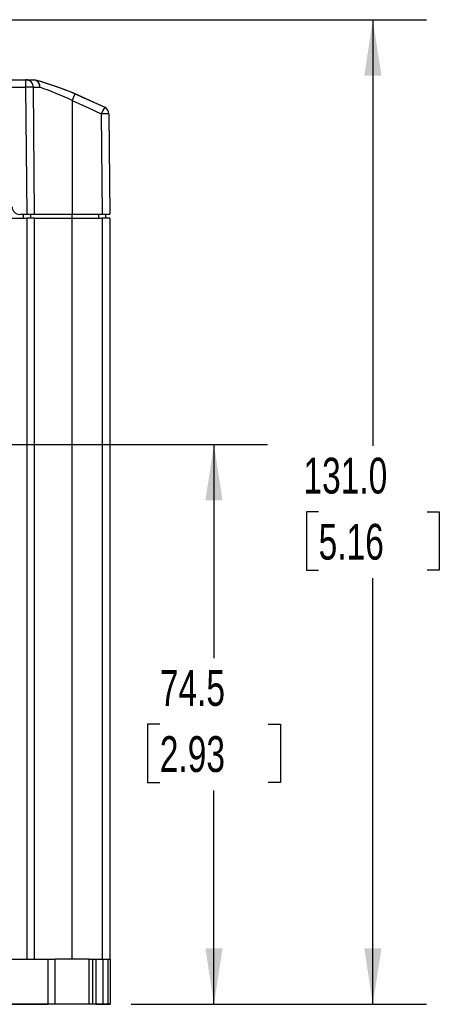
# Model space of a CAD drawing. Header units: millimetres. Extents: x 0 to 629, y 0 to 486.
# Tile 6 of 16: x 212 to 267, y 81 to 212. Entities that reach past the tile are written whole.
import ezdxf

# ---------------------------------------------------------------- set-up
doc = ezdxf.new("R2010")
doc.units = ezdxf.units.MM
doc.header["$LTSCALE"] = 2.25
doc.layers.add('DIMENSIONS', color=140, linetype='Continuous', lineweight=25)
doc.styles.add('SLDTEXTSTYLE0', font='TXT', dxfattribs={"width": 0.7})
doc.dimstyles.new('SLDDIMSTYLE0', dxfattribs={"dimtxt": 4.855518, "dimasz": 7.4295, "dimexe": 0, "dimexo": 0.0625, "dimgap": 1.213879, "dimtad": 0, "dimtih": 1, "dimtoh": 1, "dimdec": 1, "dimrnd": 1e-09, "dimzin": 4, "dimdsep": 46, "dimtxsty": 'SLDTEXTSTYLE0', "dimsah": 1, "dimcen": 0.09, "dimadec": 0, "dimazin": 1, "dimtfac": 1, "dimtdec": 1, "dimtofl": 0, "dimtmove": 0, "dimatfit": 3, "dimfxl": 0, "dimfrac": 2, "dimtolj": 1, "dimtzin": 12, "dimarcsym": 0})
doc.dimstyles.new('SLDDIMSTYLE1', dxfattribs={"dimtxt": 4.855518, "dimasz": 7.4295, "dimexe": 0, "dimexo": 0.0625, "dimgap": 1.213879, "dimtad": 0, "dimtih": 1, "dimtoh": 1, "dimdec": 1, "dimrnd": 1e-09, "dimzin": 12, "dimdsep": 46, "dimtxsty": 'SLDTEXTSTYLE0', "dimsah": 1, "dimcen": 0.09, "dimadec": 0, "dimazin": 3, "dimtfac": 1, "dimtdec": 1, "dimtofl": 0, "dimtmove": 0, "dimatfit": 3, "dimfxl": 0, "dimfrac": 2, "dimtolj": 1, "dimtzin": 12, "dimarcsym": 0})

# ---------------------------------------------------------------- blocks, each defined once
blk = doc.blocks.new('_D')
at = {"layer": 'DIMENSIONS'}
for p, q in [((209.24, 212.33), (265.76, 212.33)), ((258.61, 212.33), (258.61, 155.63)), ((251.4, 146.83), (249.77, 146.83)), ((249.77, 146.83), (249.77, 139.11)), ((265.83, 146.83), (267.46, 146.83)), ((267.46, 146.83), (267.46, 139.11)), ((249.77, 139.11), (251.4, 139.11)), ((267.46, 139.11), (265.83, 139.11)), ((258.61, 81.33), (258.61, 138.02)), ((226.56, 81.33), (265.76, 81.33))]:
    blk.add_line(p, q, dxfattribs=at)
for points in [[(258.61, 212.33), (257.47, 204.9), (259.76, 204.9)], [(258.61, 81.33), (259.76, 88.76), (257.47, 88.76)]]:
    blk.add_solid(points, dxfattribs=at)
at = {"layer": 'DIMENSIONS', "char_height": 4.762, "attachment_point": 1, "style": 'SLDTEXTSTYLE0'}
for s, insert in [('131.0', (249.38, 154.05)), ('5.16', (251.4, 145.25))]:
    blk.add_mtext(s, dxfattribs=dict(at, insert=insert))
blk = doc.blocks.new('_D_1')
at = {"layer": 'DIMENSIONS'}
for p, q in [((210.44, 155.83), (244.61, 155.83)), ((237.47, 155.83), (237.47, 127.38)), ((230.26, 118.58), (228.63, 118.58)), ((228.63, 118.58), (228.63, 110.86)), ((244.69, 118.58), (246.32, 118.58)), ((246.32, 118.58), (246.32, 110.86)), ((228.63, 110.86), (230.26, 110.86)), ((246.32, 110.86), (244.69, 110.86)), ((237.47, 81.33), (237.47, 109.77)), ((226.45, 81.33), (244.61, 81.33))]:
    blk.add_line(p, q, dxfattribs=at)
for points in [[(237.47, 155.83), (236.33, 148.4), (238.61, 148.4)], [(237.47, 81.33), (238.61, 88.76), (236.33, 88.76)]]:
    blk.add_solid(points, dxfattribs=at)
at = {"layer": 'DIMENSIONS', "char_height": 4.762, "attachment_point": 1, "style": 'SLDTEXTSTYLE0'}
for s, insert in [('74.5', (230.26, 125.8)), ('2.93', (230.26, 117))]:
    blk.add_mtext(s, dxfattribs=dict(at, insert=insert))

msp = doc.modelspace()

# ---------------------------------------------------------------- linework, layer by layer
for p, q in [((149.74, 204.33), (212.44, 204.33)), ((212.44, 203.34), (212.44, 204.33)), ((212.59, 186.43), (212.44, 203.34)), ((212.6, 204.33), (213.59, 204.33)), ((213.59, 186.43), (213.44, 203.34)), ((213.45, 204.33), (213.73, 204.29)), ((218.96, 202.46), (222.93, 200.67)), ((218.97, 202.49), (222.93, 200.67)), ((218.59, 201.57), (218.59, 186.43)), ((222.47, 199.79), (222.59, 186.43)), ((223.47, 199.79), (223.59, 186.43)), ((212.59, 186.43), (211.61, 186.43)), ((212.09, 186.43), (212.09, 185.93)), ((213.59, 186.43), (212.59, 186.43)), ((213.09, 185.93), (213.09, 186.43)), ((218.59, 186.43), (213.59, 186.43)), ((218.59, 185.93), (218.59, 186.43)), ((222.59, 186.43), (218.59, 186.43)), ((222.09, 186.43), (222.09, 185.93)), ((223.59, 186.43), (222.59, 186.43)), ((223.09, 185.93), (223.09, 186.43)), ((149.59, 185.93), (212.59, 185.93)), ((212.59, 87.33), (212.59, 185.93)), ((213.59, 185.93), (212.59, 185.93)), ((213.59, 87.33), (213.59, 185.93)), ((213.59, 185.93), (218.59, 185.93)), ((218.59, 87.33), (218.59, 185.93)), ((218.59, 185.93), (222.59, 185.93)), ((223.59, 185.93), (222.59, 185.93)), ((222.59, 185.93), (222.59, 87.33)), ((223.59, 185.93), (223.59, 87.33)), ((146.79, 87.33), (215.4, 87.33)), ((215.4, 81.35), (215.4, 87.33)), ((215.4, 87.33), (216.34, 87.33)), ((216.34, 81.35), (216.34, 87.33)), ((220.84, 87.33), (216.34, 87.33)), ((220.84, 81.35), (220.84, 87.33)), ((220.84, 87.33), (221.34, 87.33)), ((221.34, 81.35), (221.34, 87.33)), ((221.34, 87.33), (221.79, 87.33)), ((221.79, 81.35), (221.79, 87.33)), ((221.79, 87.33), (222.7, 87.33)), ((222.7, 81.35), (222.7, 87.33)), ((222.7, 87.33), (223.4, 87.33)), ((223.4, 81.35), (223.4, 87.33)), ((223.4, 87.33), (223.7, 87.33)), ((223.7, 81.35), (223.7, 87.33)), ((215.4, 81.35), (146.79, 81.35)), ((146.79, 81.33), (215.4, 81.33)), ((212.95, 81.35), (213.24, 81.35)), ((215.4, 81.33), (215.4, 81.35)), ((216.34, 81.35), (215.4, 81.35)), ((216.34, 81.33), (216.34, 81.35)), ((220.84, 81.33), (216.34, 81.33)), ((220.84, 81.33), (220.84, 81.35)), ((221.34, 81.35), (220.84, 81.35)), ((221.79, 81.35), (221.34, 81.35)), ((221.79, 81.33), (221.79, 81.35)), ((222.7, 81.35), (221.79, 81.35)), ((221.79, 81.33), (222.7, 81.33)), ((222.7, 81.35), (222.7, 81.33)), ((223.4, 81.35), (222.7, 81.35)), ((222.7, 81.33), (223.59, 81.33)), ((223.7, 81.35), (223.4, 81.35)), ((223.7, 81.35), (223.7, 81.33))]:
    msp.add_line(p, q)
at = {"flags": 128}
for points in [[(149.74, 203.34), (184.85, 203.34), (212.44, 203.34)], [(212.44, 204.33), (212.52, 204.33), (212.77, 204.33), (213.45, 204.33)], [(213.44, 203.34), (213.66, 203.34), (214.29, 203.34)], [(218.59, 201.57), (220.78, 200.62), (222.47, 199.79)]]:
    msp.add_lwpolyline(points, dxfattribs=at)
for centre, radius, start, end in [((212.44, 203.33), 1, 0.5, 90), ((212.94, 174.69), 28.65, 89.0002, 90.9998), ((213.37, 203.4), 0.927, 355.7606, 84.5058), ((213.42, 203.47), 0.878, 351.4449, 69.6795), ((200.13, 156.17), 50, 67.8665, 74.2218), ((200.96, 158.95), 47.1, 67.4772, 74.2393), ((202.49, 168.44), 36.84, 64.0816, 71.3192), ((282.21, 175.99), 68.56, 157.2622, 158.0911), ((277.55, 171.85), 61.76, 152.1822, 153.1026), ((222.47, 199.78), 1, 0.4991, 62.8752), ((222.97, 171.35), 28.45, 88.9854, 90.9995), ((211.61, 187.43), 1, 180.0063, 270.0002), ((215.9, -399.08), 480.41, 89.9477, 90.0607), ((221.27, -346.6), 427.93, 89.9306, 90.0574), ((223.2, -253.99), 335.32, 89.9146, 90.0854)]:
    msp.add_arc(centre, radius, start, end)

# ---------------------------------------------------------------- dimensions: what is measured, and where the dimension line sits
at = {"layer": 'DIMENSIONS'}
for base, p1, p2, dimstyle, picture, middle in [((258.61, 81.33), (206.39, 212.33), (223.7, 81.33), 'SLDDIMSTYLE0', '_D', (258.61, 146.83)), ((237.47, 81.33), (207.58, 155.83), (223.59, 81.33), 'SLDDIMSTYLE1', '_D_1', (237.47, 118.58))]:
    dim = msp.add_linear_dim(base=base, p1=p1, p2=p2, angle=90, dimstyle=dimstyle, dxfattribs=at)
    dim.commit()
    dim.dimension.update_dxf_attribs({"geometry": picture, "text_midpoint": middle, "dimtype": 160})

doc.saveas('drawing.dxf')
